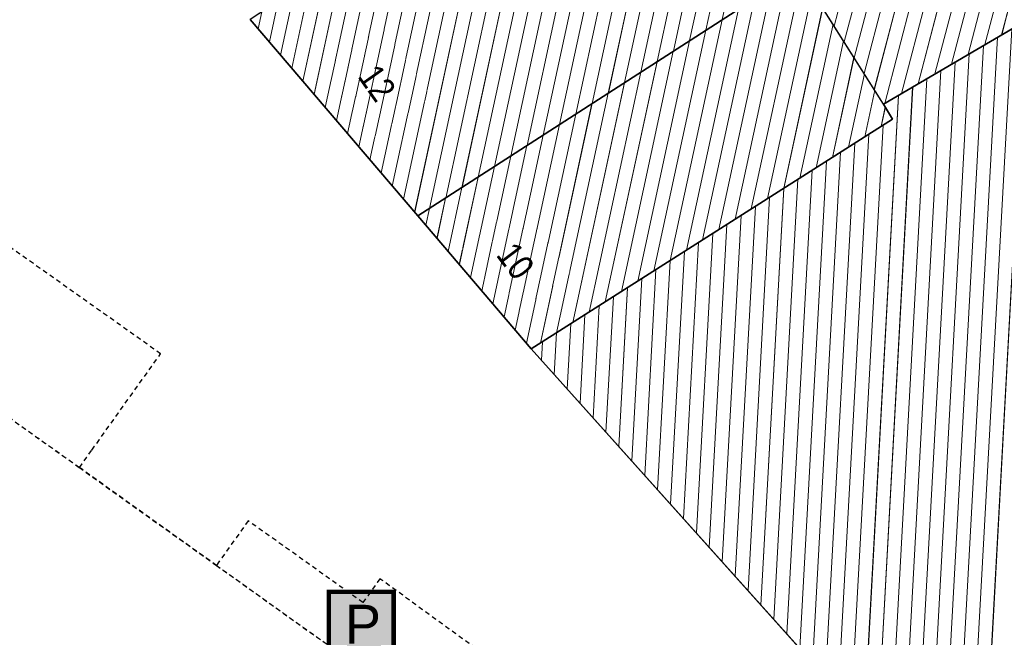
# Model space of a CAD drawing. Header units: millimetres. Extents: x 32365810 to 32368499, y 5620272 to 5622478.
# Tile 95 of 249: x 32366587 to 32366614, y 5620766 to 5620783. Entities that reach past the tile are written whole.
import ezdxf

# ---------------------------------------------------------------- set-up
doc = ezdxf.new("R2010")
doc.units = ezdxf.units.MM
for name, pattern in [('1600.1047', [0]), ('1600.2028', [0]), ('1600.2032', [0.25, 0.125, 0, 0, -0.125]), ('1600.2505', [0]), ('1600.2512', [0.25, 0.125, 0, 0, -0.125])]:
    doc.linetypes.add(name, pattern=pattern)
doc.layers.get('0').update_dxf_attribs({"color": 1, "linetype": 'CONTINUOUS'})
doc.layers.add('_K_Flurstücke_Grenzpunkte', color=251, linetype='CONTINUOUS', lineweight=50)
for name, color, linetype in [('_K_Gebäude', 251, 'CONTINUOUS'), ('_K_Lagebezeichnungen', 251, 'CONTINUOUS'), ('Ebene 32', 7, 'CONTINUOUS')]:
    doc.layers.add(name, color=color, linetype=linetype)
for name, color, linetype, transparency in [('Flurstücke_Grenzpunkte', 11, 'CONTINUOUS', 0.75), ('Gebäude', 31, 'CONTINUOUS', 0.75), ('Lagebezeichnungen', 12, 'CONTINUOUS', 0.75)]:
    doc.layers.add(name, color=color, linetype=linetype, transparency=transparency)
doc.styles.add('Arial', font='arial.ttf')
doc.styles.add('Hausnummern NRW', font='arial.ttf', dxfattribs={"width": 0.85})

# ---------------------------------------------------------------- blocks, each defined once
blk = doc.blocks.new('O1073')
at = {"layer": 'Flurstücke_Grenzpunkte', "color": 7, "linetype": '1600.2028', "lineweight": 35}
for p, q in [((32366111.014, 5622138.591), (32366120.438, 5622144.119)), ((32366093.656, 5622140.909), (32366098.251, 5622135.522)), ((32366111.258, 5622138.177), (32366111.014, 5622138.591)), ((32366101.359, 5622131.88), (32366111.258, 5622138.177)), ((32366098.251, 5622135.522), (32366101.359, 5622131.88))]:
    blk.add_line(p, q, dxfattribs=at)
blk = doc.blocks.new('O1226')
at = {"layer": 'Flurstücke_Grenzpunkte', "color": 7, "linetype": '1600.2028', "lineweight": 35}
for p, q in [((32366111.014, 5622138.591), (32366120.438, 5622144.119)), ((32366111.258, 5622138.177), (32366111.014, 5622138.591)), ((32366101.359, 5622131.88), (32366111.258, 5622138.177)), ((32366101.359, 5622131.88), (32366122.833, 5622107.919))]:
    blk.add_line(p, q, dxfattribs=at)
blk = doc.blocks.new('O1938')
at = {"layer": 'Flurstücke_Grenzpunkte', "color": 7, "linetype": '1600.2028', "lineweight": 35}
for p, q in [((32366093.656, 5622140.909), (32366098.251, 5622135.522)), ((32366098.251, 5622135.522), (32366101.359, 5622131.88)), ((32366101.359, 5622131.88), (32366122.833, 5622107.919))]:
    blk.add_line(p, q, dxfattribs=at)
blk = doc.blocks.new('O2387')
at = {"layer": 'Gebäude', "color": 7, "linetype": '1600.2505', "lineweight": 18}
for p, q in [((32366108.69, 5622142.26), (32366117.838, 5622148.165)), ((32366117.838, 5622148.165), (32366118.622, 5622146.946)), ((32366120.438, 5622144.119), (32366118.622, 5622146.946)), ((32366111.014, 5622138.591), (32366120.438, 5622144.119)), ((32366108.69, 5622142.26), (32366111.014, 5622138.591))]:
    blk.add_line(p, q, dxfattribs=at)
at = {"layer": 'Ebene 32', "color": 7, "lineweight": 18, "insert": (32366114.141, 5622142.965), "char_height": 0.7, "attachment_point": 8, "line_spacing_factor": 0.69, "style": 'Hausnummern NRW', "bg_fill": 2}
blk.add_mtext('(1)', dxfattribs=at)
blk = doc.blocks.new('O2635')
at = {"layer": 'Gebäude', "color": 7, "linetype": '1600.2505', "lineweight": 18}
for p, q in [((32366111.014, 5622138.591), (32366120.438, 5622144.119)), ((32366111.014, 5622138.591), (32366111.258, 5622138.177)), ((32366111.258, 5622138.177), (32366101.359, 5622131.88)), ((32366101.359, 5622131.88), (32366122.833, 5622107.919))]:
    blk.add_line(p, q, dxfattribs=at)
blk = doc.blocks.new('O2804')
at = {"layer": 'Gebäude', "color": 7, "linetype": '1600.2505', "lineweight": 18}
for p, q in [((32366103.127, 5622147.119), (32366104.806, 5622148.219)), ((32366104.882, 5622148.268), (32366104.806, 5622148.219)), ((32366108.153, 5622143.108), (32366104.882, 5622148.268)), ((32366103.127, 5622147.119), (32366093.656, 5622140.909)), ((32366108.153, 5622143.108), (32366108.69, 5622142.26)), ((32366098.251, 5622135.522), (32366108.69, 5622142.26)), ((32366093.656, 5622140.909), (32366098.251, 5622135.522))]:
    blk.add_line(p, q, dxfattribs=at)
at = {"layer": 'Lagebezeichnungen', "color": 7, "lineweight": 18, "insert": (32366097.135, 5622139.169), "char_height": 0.7, "attachment_point": 5, "rotation": 305.1808, "line_spacing_factor": 0.69, "style": 'Hausnummern NRW', "bg_fill": 2}
blk.add_mtext('12', dxfattribs=at)
blk = doc.blocks.new('O2963')
at = {"layer": 'Gebäude', "color": 7, "linetype": '1600.2505', "lineweight": 18}
for p, q in [((32366098.251, 5622135.522), (32366108.69, 5622142.26)), ((32366108.69, 5622142.26), (32366111.014, 5622138.591)), ((32366111.014, 5622138.591), (32366111.258, 5622138.177)), ((32366111.258, 5622138.177), (32366101.359, 5622131.88)), ((32366098.251, 5622135.522), (32366101.359, 5622131.88))]:
    blk.add_line(p, q, dxfattribs=at)
at = {"layer": 'Lagebezeichnungen', "color": 7, "lineweight": 18, "insert": (32366100.927, 5622134.289), "char_height": 0.7, "attachment_point": 5, "rotation": 307.1654, "line_spacing_factor": 0.69, "style": 'Hausnummern NRW', "bg_fill": 2}
blk.add_mtext('10', dxfattribs=at)
blk = doc.blocks.new('Tiefgarage')
at = {"true_color": 0xffffff}
blk.add_hatch(color=7, dxfattribs=at).paths.add_polyline_path([(-0.38168, -0.290077), (-0.38168, 0.473282), (0.38168, 0.473282), (0.38168, -0.290077), (0, -0.473282)], flags=0)
at = {"color": 7, "const_width": 0.053435}
blk.add_lwpolyline([(-0.38168, -0.290077), (-0.38168, 0.473282), (0.38168, 0.473282), (0.38168, -0.290077), (0, -0.473282)], close=True, dxfattribs=at)
at = {"color": 7, "insert": (-0.19429, -0.137404), "char_height": 0.458016, "attachment_point": 7, "line_spacing_factor": 0.69, "style": 'Arial'}
blk.add_mtext('P', dxfattribs=at)
blk = doc.blocks.new('O100')
at = {"layer": 'Gebäude', "color": 7, "linetype": '1600.2512', "lineweight": 18}
for p, q in [((32366075.491, 5622142.889), (32366073.365, 5622139.91)), ((32366084.085, 5622136.787), (32366075.491, 5622142.889)), ((32366073.365, 5622139.91), (32366073.302, 5622139.82)), ((32366088.977, 5622128.625), (32366073.302, 5622139.82)), ((32366085.141, 5622138.28), (32366084.085, 5622136.787)), ((32366086.788, 5622137.113), (32366085.141, 5622138.28)), ((32366085.732, 5622135.621), (32366086.788, 5622137.113)), ((32366091.202, 5622131.745), (32366085.732, 5622135.621)), ((32366089.32, 5622129.107), (32366091.202, 5622131.745)), ((32366088.977, 5622128.625), (32366089.32, 5622129.107))]:
    blk.add_line(p, q, dxfattribs=at)
at = {"layer": 'Gebäude', "color": 142, "lineweight": 18, "true_color": 0x12adde, "xscale": 2.325, "yscale": 2.325, "zscale": 2.325}
blk.add_blockref('Tiefgarage', (32366084.223, 5622134.351), dxfattribs=at)
blk = doc.blocks.new('O142')
at = {"layer": 'Gebäude', "color": 7, "linetype": '1600.2512', "lineweight": 18}
for p, q in [((32366093.602, 5622127.167), (32366092.8, 5622126.044)), ((32366096.744, 5622124.924), (32366093.602, 5622127.167)), ((32366092.8, 5622126.044), (32366092.73, 5622125.946)), ((32366103.07, 5622118.565), (32366092.73, 5622125.946)), ((32366097.21, 5622125.578), (32366096.744, 5622124.924)), ((32366100.749, 5622123.011), (32366097.21, 5622125.578)), ((32366103.766, 5622119.54), (32366100.749, 5622123.011)), ((32366103.151, 5622118.679), (32366103.766, 5622119.54)), ((32366103.07, 5622118.565), (32366103.151, 5622118.679))]:
    blk.add_line(p, q, dxfattribs=at)
at = {"layer": 'Gebäude', "color": 142, "lineweight": 18, "true_color": 0x12adde, "xscale": 2.325, "yscale": 2.325, "zscale": 2.325}
blk.add_blockref('Tiefgarage', (32366096.7, 5622124.12), dxfattribs=at)
blk = doc.blocks.new('*X1153')
at = {"color": 253, "linetype": '1600.1047', "lineweight": 18, "true_color": 0xb2b2b2}
for p, q in [((32366116.077292, 5622141.561063), (32366117.789969, 5622148.133996)), ((32366115.619854, 5622141.292736), (32366117.32409, 5622147.833273)), ((32366116.53473, 5622141.829391), (32366118.085355, 5622147.7804)), ((32366115.162416, 5622141.024409), (32366116.858211, 5622147.53255)), ((32366116.992167, 5622142.097718), (32366118.361144, 5622147.351591)), ((32366114.704978, 5622140.756081), (32366116.392332, 5622147.231827)), ((32366114.24754, 5622140.487754), (32366115.926453, 5622146.931103)), ((32366117.449605, 5622142.366045), (32366118.636927, 5622146.922762)), ((32366113.790102, 5622140.219427), (32366115.460574, 5622146.63038)), ((32366113.332664, 5622139.951099), (32366114.994694, 5622146.329657)), ((32366117.907043, 5622142.634373), (32366118.91262, 5622146.493586)), ((32366112.875227, 5622139.682772), (32366114.528815, 5622146.028934)), ((32366118.364481, 5622142.9027), (32366119.188313, 5622146.064411)), ((32366112.417789, 5622139.414445), (32366114.062936, 5622145.72821)), ((32366111.960351, 5622139.146117), (32366113.597057, 5622145.427487)), ((32366118.821919, 5622143.171027), (32366119.464006, 5622145.635235)), ((32366119.279357, 5622143.439354), (32366119.739698, 5622145.206059)), ((32366111.502913, 5622138.87779), (32366113.131178, 5622145.126764)), ((32366111.045475, 5622138.609463), (32366112.665299, 5622144.826041)), ((32366119.736795, 5622143.707682), (32366120.015391, 5622144.776883)), ((32366110.758321, 5622138.994652), (32366112.19942, 5622144.525317)), ((32366120.194233, 5622143.976009), (32366120.291084, 5622144.347707)), ((32366110.483749, 5622139.42813), (32366111.73354, 5622144.224594)), ((32366110.209177, 5622139.861609), (32366111.267661, 5622143.923871)), ((32366109.934605, 5622140.295087), (32366110.801782, 5622143.623148)), ((32366109.660034, 5622140.728565), (32366110.335903, 5622143.322424)), ((32366109.385462, 5622141.162044), (32366109.870024, 5622143.021701)), ((32366109.11089, 5622141.595522), (32366109.404145, 5622142.720978)), ((32366108.836318, 5622142.029001), (32366108.938266, 5622142.420255))]:
    blk.add_line(p, q, dxfattribs=at)
blk = doc.blocks.new('*X1224')
at = {"color": 253, "linetype": '1600.1047', "lineweight": 18, "true_color": 0xb2b2b2}
for p, q in [((32366113.668579, 5622118.144794), (32366114.912899, 5622140.878045)), ((32366113.314634, 5622118.53973), (32366114.524879, 5622140.650438)), ((32366112.96069, 5622118.934666), (32366114.13686, 5622140.42283)), ((32366112.606746, 5622119.329602), (32366113.74884, 5622140.195223)), ((32366112.252802, 5622119.724538), (32366113.360821, 5622139.967615)), ((32366111.544913, 5622120.514411), (32366112.584781, 5622139.512401)), ((32366111.898857, 5622120.119475), (32366112.972801, 5622139.740008)), ((32366111.190969, 5622120.909347), (32366112.196762, 5622139.284793)), ((32366110.837025, 5622121.304283), (32366111.808742, 5622139.057186)), ((32366110.48308, 5622121.699219), (32366111.420723, 5622138.829578)), ((32366111.030564, 5622138.562895), (32366111.032703, 5622138.601971)), ((32366110.129136, 5622122.094155), (32366111.000475, 5622138.013182)), ((32366109.775192, 5622122.489091), (32366110.611366, 5622137.76566)), ((32366109.421248, 5622122.884027), (32366110.222256, 5622137.518137)), ((32366109.067304, 5622123.278963), (32366109.833146, 5622137.270615)), ((32366108.713359, 5622123.673899), (32366109.444037, 5622137.023093)), ((32366108.005471, 5622124.463772), (32366108.665817, 5622136.528048)), ((32366108.359415, 5622124.068835), (32366109.054927, 5622136.775571)), ((32366107.651527, 5622124.858708), (32366108.276708, 5622136.280526)), ((32366107.297582, 5622125.253644), (32366107.887598, 5622136.033004)), ((32366106.943638, 5622125.64858), (32366107.498489, 5622135.785481)), ((32366106.589694, 5622126.043516), (32366107.109379, 5622135.537959)), ((32366106.23575, 5622126.438452), (32366106.720269, 5622135.290437)), ((32366105.881806, 5622126.833388), (32366106.33116, 5622135.042914)), ((32366105.527861, 5622127.228324), (32366105.94205, 5622134.795392)), ((32366105.173917, 5622127.62326), (32366105.55294, 5622134.54787)), ((32366104.819973, 5622128.018196), (32366105.163831, 5622134.300347)), ((32366104.466029, 5622128.413132), (32366104.774721, 5622134.052825)), ((32366103.75814, 5622129.203005), (32366103.996502, 5622133.55778)), ((32366104.112084, 5622128.808069), (32366104.385611, 5622133.805303)), ((32366103.404196, 5622129.597941), (32366103.607392, 5622133.310258)), ((32366103.050252, 5622129.992877), (32366103.218283, 5622133.062736)), ((32366102.696307, 5622130.387813), (32366102.829173, 5622132.815214)), ((32366102.342363, 5622130.782749), (32366102.440063, 5622132.567691)), ((32366101.988419, 5622131.177685), (32366102.050954, 5622132.320169)), ((32366101.634475, 5622131.572621), (32366101.661844, 5622132.072647))]:
    blk.add_line(p, q, dxfattribs=at)
blk = doc.blocks.new('*X1274')
at = {"color": 253, "linetype": '1600.1047', "lineweight": 18, "true_color": 0xb2b2b2}
for p, q in [((32366102.578425, 5622138.315198), (32366104.696904, 5622148.147526)), ((32366102.132853, 5622138.027597), (32366104.250249, 5622147.854899)), ((32366103.023997, 5622138.602798), (32366105.049527, 5622148.003726)), ((32366101.68728, 5622137.739996), (32366103.803594, 5622147.562272)), ((32366103.46957, 5622138.890399), (32366105.335824, 5622147.552094)), ((32366101.241708, 5622137.452395), (32366103.356939, 5622147.269645)), ((32366103.915142, 5622139.178), (32366105.62212, 5622147.100461)), ((32366100.796136, 5622137.164794), (32366102.910255, 5622146.976883)), ((32366100.350563, 5622136.877193), (32366102.46354, 5622146.683978)), ((32366104.360714, 5622139.465601), (32366105.908417, 5622146.648828)), ((32366099.904991, 5622136.589592), (32366102.016824, 5622146.391074)), ((32366099.459419, 5622136.301991), (32366101.570109, 5622146.098169)), ((32366104.806286, 5622139.753202), (32366106.194713, 5622146.197196)), ((32366099.013847, 5622136.01439), (32366101.123394, 5622145.805264)), ((32366105.251859, 5622140.040803), (32366106.48101, 5622145.745563)), ((32366098.568274, 5622135.726789), (32366100.676679, 5622145.51236)), ((32366098.162819, 5622135.62538), (32366100.229964, 5622145.219455)), ((32366105.697431, 5622140.328404), (32366106.767306, 5622145.293931)), ((32366097.856571, 5622135.984413), (32366099.783249, 5622144.92655)), ((32366097.550323, 5622136.343447), (32366099.336534, 5622144.633645)), ((32366106.143003, 5622140.616005), (32366107.053603, 5622144.842298)), ((32366106.588576, 5622140.903606), (32366107.3399, 5622144.390665)), ((32366097.244075, 5622136.70248), (32366098.889819, 5622144.340741)), ((32366096.937827, 5622137.061513), (32366098.443104, 5622144.047836)), ((32366107.034148, 5622141.191207), (32366107.626196, 5622143.939033)), ((32366096.631579, 5622137.420547), (32366097.996389, 5622143.754931)), ((32366096.325331, 5622137.77958), (32366097.549674, 5622143.462027)), ((32366107.47972, 5622141.478808), (32366107.912493, 5622143.4874)), ((32366096.019082, 5622138.138614), (32366097.102959, 5622143.169122)), ((32366107.925293, 5622141.766409), (32366108.198777, 5622143.035711)), ((32366095.712834, 5622138.497647), (32366096.656244, 5622142.876217)), ((32366095.406586, 5622138.85668), (32366096.209529, 5622142.583313)), ((32366108.370865, 5622142.05401), (32366108.484998, 5622142.583727)), ((32366095.100338, 5622139.215714), (32366095.762814, 5622142.290408)), ((32366094.79409, 5622139.574747), (32366095.316099, 5622141.997503)), ((32366094.487842, 5622139.93378), (32366094.869384, 5622141.704598)), ((32366094.181594, 5622140.292814), (32366094.422669, 5622141.411694)), ((32366093.875346, 5622140.651847), (32366093.975954, 5622141.118789))]:
    blk.add_line(p, q, dxfattribs=at)
blk = doc.blocks.new('*X1320')
at = {"color": 253, "linetype": '1600.1047', "lineweight": 18, "true_color": 0xb2b2b2}
for p, q in [((32366106.942475, 5622135.431787), (32366108.369051, 5622142.052839)), ((32366107.387009, 5622135.714566), (32366108.770059, 5622142.133607)), ((32366106.497942, 5622135.149009), (32366107.923479, 5622141.765238)), ((32366107.831542, 5622135.997345), (32366109.056298, 5622141.681709)), ((32366106.053409, 5622134.86623), (32366107.477907, 5622141.477637)), ((32366105.608875, 5622134.583451), (32366107.032334, 5622141.190036)), ((32366108.276075, 5622136.280123), (32366109.342538, 5622141.22981)), ((32366105.164342, 5622134.300673), (32366106.586762, 5622140.902435)), ((32366104.719809, 5622134.017894), (32366106.14119, 5622140.614834)), ((32366108.720608, 5622136.562902), (32366109.628777, 5622140.777912)), ((32366104.275276, 5622133.735115), (32366105.695617, 5622140.327233)), ((32366109.165142, 5622136.845681), (32366109.915016, 5622140.326013)), ((32366103.830742, 5622133.452337), (32366105.250045, 5622140.039633)), ((32366109.609675, 5622137.12846), (32366110.201256, 5622139.874115)), ((32366103.386209, 5622133.169558), (32366104.804473, 5622139.752032)), ((32366102.941676, 5622132.886779), (32366104.358901, 5622139.464431)), ((32366110.054208, 5622137.411238), (32366110.487495, 5622139.422216)), ((32366102.497142, 5622132.604001), (32366103.913328, 5622139.17683)), ((32366110.498742, 5622137.694017), (32366110.773734, 5622138.970318)), ((32366102.052609, 5622132.321222), (32366103.467756, 5622138.889229)), ((32366101.608076, 5622132.038443), (32366103.022184, 5622138.601628)), ((32366110.943275, 5622137.976796), (32366111.059118, 5622138.514448)), ((32366101.224333, 5622132.037805), (32366102.576611, 5622138.314027)), ((32366100.918056, 5622132.396705), (32366102.131039, 5622138.026426)), ((32366100.611779, 5622132.755605), (32366101.685467, 5622137.738825)), ((32366100.305502, 5622133.114504), (32366101.239894, 5622137.451224)), ((32366099.999225, 5622133.473404), (32366100.794322, 5622137.163623)), ((32366099.692948, 5622133.832304), (32366100.34875, 5622136.876022)), ((32366099.386672, 5622134.191203), (32366099.903178, 5622136.588421)), ((32366099.080395, 5622134.550103), (32366099.457605, 5622136.30082)), ((32366098.774118, 5622134.909003), (32366099.012033, 5622136.013219)), ((32366098.467841, 5622135.267903), (32366098.566461, 5622135.725619))]:
    blk.add_line(p, q, dxfattribs=at)

msp = doc.modelspace()

# ---------------------------------------------------------------- linework, layer by layer
at = {"layer": '_K_Flurstücke_Grenzpunkte', "linetype": '1600.2028', "lineweight": 35}
for p, q in [((32366610.839, 5620780.845), (32366620.263, 5620786.373)), ((32366610.839, 5620780.845), (32366620.263, 5620786.373)), ((32366593.481, 5620783.163), (32366598.076, 5620777.776)), ((32366593.481, 5620783.163), (32366598.076, 5620777.776)), ((32366611.083, 5620780.431), (32366610.839, 5620780.845)), ((32366611.083, 5620780.431), (32366610.839, 5620780.845)), ((32366601.184, 5620774.134), (32366611.083, 5620780.431)), ((32366601.184, 5620774.134), (32366611.083, 5620780.431)), ((32366598.076, 5620777.776), (32366601.184, 5620774.134)), ((32366598.076, 5620777.776), (32366601.184, 5620774.134)), ((32366601.184, 5620774.134), (32366622.658, 5620750.173)), ((32366601.184, 5620774.134), (32366622.658, 5620750.173))]:
    msp.add_line(p, q, dxfattribs=at)
at = {"layer": '_K_Gebäude', "linetype": '1600.1047', "lineweight": 18}
for p, q in [((32366602.404, 5620780.569), (32366604.522, 5620790.401)), ((32366602.849, 5620780.856), (32366604.875, 5620790.257)), ((32366601.958, 5620780.281), (32366604.076, 5620790.109)), ((32366601.513, 5620779.994), (32366603.629, 5620789.816)), ((32366603.295, 5620781.144), (32366605.161, 5620789.806)), ((32366601.067, 5620779.706), (32366603.182, 5620789.523)), ((32366600.622, 5620779.418), (32366602.736, 5620789.231)), ((32366603.741, 5620781.432), (32366605.448, 5620789.354)), ((32366614.073, 5620782.741), (32366615.752, 5620789.185)), ((32366600.176, 5620779.131), (32366602.289, 5620788.938)), ((32366604.186, 5620781.719), (32366605.734, 5620788.902)), ((32366613.616, 5620782.473), (32366615.286, 5620788.884)), ((32366599.73, 5620778.843), (32366601.842, 5620788.645)), ((32366599.285, 5620778.556), (32366601.396, 5620788.352)), ((32366604.632, 5620782.007), (32366606.02, 5620788.451)), ((32366613.158, 5620782.205), (32366614.82, 5620788.583)), ((32366598.839, 5620778.268), (32366600.949, 5620788.059)), ((32366612.701, 5620781.936), (32366614.354, 5620788.283)), ((32366605.077, 5620782.294), (32366606.306, 5620787.999)), ((32366612.243, 5620781.668), (32366613.888, 5620787.982)), ((32366598.394, 5620777.98), (32366600.502, 5620787.766)), ((32366605.523, 5620782.582), (32366606.593, 5620787.548)), ((32366611.786, 5620781.4), (32366613.422, 5620787.681)), ((32366597.988, 5620777.879), (32366600.055, 5620787.473)), ((32366611.328, 5620781.131), (32366612.957, 5620787.38)), ((32366597.682, 5620778.238), (32366599.609, 5620787.18)), ((32366605.968, 5620782.87), (32366606.879, 5620787.096)), ((32366610.871, 5620780.863), (32366612.491, 5620787.08)), ((32366597.376, 5620778.597), (32366599.162, 5620786.887)), ((32366610.584, 5620781.248), (32366612.025, 5620786.779)), ((32366597.07, 5620778.956), (32366598.715, 5620786.594)), ((32366610.309, 5620781.682), (32366611.559, 5620786.478)), ((32366596.763, 5620779.315), (32366598.269, 5620786.301)), ((32366610.035, 5620782.115), (32366611.093, 5620786.178)), ((32366596.457, 5620779.674), (32366597.822, 5620786.009)), ((32366596.151, 5620780.033), (32366597.375, 5620785.716)), ((32366609.76, 5620782.549), (32366610.627, 5620785.877)), ((32366595.845, 5620780.392), (32366596.928, 5620785.423)), ((32366609.485, 5620782.982), (32366610.161, 5620785.576)), ((32366595.538, 5620780.751), (32366596.482, 5620785.13)), ((32366595.232, 5620781.11), (32366596.035, 5620784.837)), ((32366594.926, 5620781.469), (32366595.588, 5620784.544)), ((32366606.768, 5620777.685), (32366608.194, 5620784.306)), ((32366607.212, 5620777.968), (32366608.595, 5620784.387)), ((32366594.62, 5620781.828), (32366595.142, 5620784.251)), ((32366606.323, 5620777.403), (32366607.749, 5620784.019)), ((32366594.313, 5620782.187), (32366594.695, 5620783.958)), ((32366607.657, 5620778.251), (32366608.882, 5620783.935)), ((32366594.007, 5620782.546), (32366594.248, 5620783.665)), ((32366605.879, 5620777.12), (32366607.303, 5620783.731)), ((32366608.102, 5620778.534), (32366609.168, 5620783.483)), ((32366593.701, 5620782.906), (32366593.801, 5620783.372)), ((32366605.434, 5620776.837), (32366606.858, 5620783.444)), ((32366604.99, 5620776.554), (32366606.412, 5620783.156)), ((32366608.546, 5620778.817), (32366609.454, 5620783.032)), ((32366613.494, 5620760.398), (32366614.738, 5620783.132)), ((32366604.545, 5620776.272), (32366605.967, 5620782.868)), ((32366612.786, 5620761.188), (32366613.962, 5620782.676)), ((32366613.14, 5620760.793), (32366614.35, 5620782.904)), ((32366604.101, 5620775.989), (32366605.521, 5620782.581)), ((32366608.991, 5620779.099), (32366609.74, 5620782.58)), ((32366612.432, 5620761.583), (32366613.574, 5620782.449)), ((32366603.656, 5620775.706), (32366605.075, 5620782.293)), ((32366609.435, 5620779.382), (32366610.027, 5620782.128)), ((32366612.078, 5620761.978), (32366613.186, 5620782.221)), ((32366603.212, 5620775.423), (32366604.63, 5620782.006)), ((32366611.724, 5620762.373), (32366612.798, 5620781.994)), ((32366602.767, 5620775.14), (32366604.184, 5620781.718)), ((32366609.88, 5620779.665), (32366610.313, 5620781.676)), ((32366611.37, 5620762.768), (32366612.41, 5620781.766)), ((32366602.323, 5620774.858), (32366603.739, 5620781.43)), ((32366611.016, 5620763.163), (32366612.022, 5620781.538)), ((32366601.878, 5620774.575), (32366603.293, 5620781.143)), ((32366610.309, 5620763.953), (32366611.246, 5620781.083)), ((32366610.324, 5620779.948), (32366610.599, 5620781.224)), ((32366610.662, 5620763.558), (32366611.634, 5620781.311)), ((32366601.434, 5620774.292), (32366602.848, 5620780.855)), ((32366610.856, 5620780.817), (32366610.858, 5620780.856)), ((32366601.05, 5620774.291), (32366602.402, 5620780.568)), ((32366610.769, 5620780.23), (32366610.885, 5620780.768)), ((32366600.743, 5620774.65), (32366601.956, 5620780.28)), ((32366609.955, 5620764.348), (32366610.826, 5620780.267)), ((32366600.437, 5620775.009), (32366601.511, 5620779.992)), ((32366609.601, 5620764.743), (32366610.437, 5620780.019)), ((32366600.131, 5620775.368), (32366601.065, 5620779.705)), ((32366609.247, 5620765.138), (32366610.048, 5620779.772)), ((32366608.893, 5620765.533), (32366609.659, 5620779.524)), ((32366599.825, 5620775.727), (32366600.62, 5620779.417)), ((32366608.539, 5620765.928), (32366609.269, 5620779.277)), ((32366599.518, 5620776.086), (32366600.174, 5620779.13)), ((32366608.185, 5620766.322), (32366608.88, 5620779.029)), ((32366599.212, 5620776.445), (32366599.729, 5620778.842)), ((32366607.831, 5620766.717), (32366608.491, 5620778.782)), ((32366598.906, 5620776.804), (32366599.283, 5620778.554)), ((32366607.477, 5620767.112), (32366608.102, 5620778.534)), ((32366598.6, 5620777.163), (32366598.837, 5620778.267)), ((32366607.123, 5620767.507), (32366607.713, 5620778.287)), ((32366598.293, 5620777.522), (32366598.392, 5620777.979)), ((32366606.769, 5620767.902), (32366607.324, 5620778.039)), ((32366606.061, 5620768.692), (32366606.546, 5620777.544)), ((32366606.415, 5620768.297), (32366606.935, 5620777.792)), ((32366605.707, 5620769.087), (32366606.157, 5620777.297)), ((32366605.353, 5620769.482), (32366605.767, 5620777.049)), ((32366604.999, 5620769.877), (32366605.378, 5620776.802)), ((32366604.645, 5620770.272), (32366604.989, 5620776.554)), ((32366604.291, 5620770.667), (32366604.6, 5620776.306)), ((32366603.938, 5620771.062), (32366604.211, 5620776.059)), ((32366603.584, 5620771.457), (32366603.822, 5620775.811)), ((32366603.23, 5620771.852), (32366603.433, 5620775.564)), ((32366602.876, 5620772.247), (32366603.044, 5620775.316)), ((32366602.522, 5620772.641), (32366602.655, 5620775.069)), ((32366601.814, 5620773.431), (32366601.876, 5620774.574)), ((32366602.168, 5620773.036), (32366602.265, 5620774.821)), ((32366601.46, 5620773.826), (32366601.487, 5620774.326))]:
    msp.add_line(p, q, dxfattribs=at)
at = {"layer": '_K_Gebäude', "linetype": '1600.2505', "lineweight": 18}
msp.add_lwpolyline([(32366610.839, 5620780.845), (32366620.263, 5620786.373), (32366618.447, 5620789.2), (32366617.663, 5620790.419), (32366608.515, 5620784.514)], close=True, dxfattribs=at)
at = {"layer": '_K_Gebäude', "linetype": '1600.2512', "lineweight": 18}
for points in [[(32366588.802, 5620770.879), (32366589.145, 5620771.361), (32366591.027, 5620773.999), (32366585.557, 5620777.875), (32366586.613, 5620779.367), (32366584.966, 5620780.534), (32366583.91, 5620779.041), (32366575.316, 5620785.143), (32366573.19, 5620782.164), (32366573.127, 5620782.074)], [(32366602.895, 5620760.819), (32366602.976, 5620760.933), (32366603.591, 5620761.794), (32366600.574, 5620765.265), (32366597.035, 5620767.832), (32366596.569, 5620767.178), (32366593.427, 5620769.421), (32366592.625, 5620768.298), (32366592.555, 5620768.2)]]:
    msp.add_lwpolyline(points, dxfattribs=at)

# ---------------------------------------------------------------- next in the draw order: texts
at = {"layer": '_K_Lagebezeichnungen', "lineweight": 18, "char_height": 1, "attachment_point": 5, "line_spacing_factor": 0.69, "style": 'Hausnummern NRW', "bg_fill": 2}
for s, insert, rotation in [('12', (32366596.96, 5620781.423), 305.1808), ('10', (32366600.752, 5620776.543), 307.1653)]:
    msp.add_mtext(s, dxfattribs=dict(at, insert=insert, rotation=rotation))

# ---------------------------------------------------------------- next in the draw order: linework, layer by layer
at = {"layer": '_K_Gebäude', "linetype": '1600.2505', "lineweight": -2}
for points in [[(32366611.083, 5620780.431), (32366601.184, 5620774.134), (32366622.658, 5620750.173), (32366634.188, 5620758.42), (32366637.59, 5620760.24), (32366644.442, 5620763.67), (32366646.889, 5620764.896), (32366658.354, 5620771.862), (32366658.289, 5620771.938), (32366651.381, 5620780), (32366651.8, 5620780.358), (32366636.253, 5620798.527), (32366626.738, 5620794.33), (32366626.632, 5620794.567), (32366618.447, 5620789.2), (32366620.263, 5620786.373), (32366610.839, 5620780.845)], [(32366593.481, 5620783.163), (32366598.076, 5620777.776), (32366608.515, 5620784.514), (32366607.978, 5620785.362), (32366604.707, 5620790.522), (32366604.631, 5620790.473), (32366602.952, 5620789.373)], [(32366598.076, 5620777.776), (32366601.184, 5620774.134), (32366611.083, 5620780.431), (32366610.839, 5620780.845), (32366608.515, 5620784.514)]]:
    msp.add_lwpolyline(points, close=True, dxfattribs=at)
at = {"layer": '_K_Gebäude', "linetype": '1600.2032', "lineweight": -2}
for points in [[(32366537.571, 5620786.342), (32366563.441, 5620788.986), (32366573.127, 5620782.074), (32366588.802, 5620770.879), (32366592.555, 5620768.2), (32366602.895, 5620760.819)], [(32366600.574, 5620765.265), (32366597.035, 5620767.832), (32366596.569, 5620767.178), (32366593.427, 5620769.421), (32366592.625, 5620768.298), (32366592.555, 5620768.2), (32366588.802, 5620770.879), (32366589.145, 5620771.361), (32366591.027, 5620773.999), (32366585.557, 5620777.875), (32366586.613, 5620779.367), (32366584.966, 5620780.534), (32366583.91, 5620779.041), (32366575.316, 5620785.143), (32366573.19, 5620782.164), (32366573.127, 5620782.074), (32366563.441, 5620788.986), (32366537.571, 5620786.342)]]:
    msp.add_lwpolyline(points, dxfattribs=at)

# ---------------------------------------------------------------- next in the draw order: block references
at = {"layer": 'Flurstücke_Grenzpunkte', "color": 7, "true_color": 0xffffff}
msp.add_blockref('O1073', (499.825, -1357.746), dxfattribs=at)

# ---------------------------------------------------------------- next in the draw order: block references
msp.add_blockref('O1226', (499.825, -1357.746), dxfattribs=at)

# ---------------------------------------------------------------- next in the draw order: block references
msp.add_blockref('O1938', (499.825, -1357.746), dxfattribs=at)

# ---------------------------------------------------------------- next in the draw order: linework, layer by layer
at = {"layer": 'Gebäude', "color": 7, "linetype": '1600.2032', "lineweight": 18}
for p, q in [((32366591.027, 5620773.999), (32366585.557, 5620777.875)), ((32366589.145, 5620771.361), (32366591.027, 5620773.999)), ((32366588.802, 5620770.879), (32366589.145, 5620771.361)), ((32366592.555, 5620768.2), (32366588.802, 5620770.879)), ((32366593.427, 5620769.421), (32366592.625, 5620768.298)), ((32366596.569, 5620767.178), (32366593.427, 5620769.421)), ((32366592.625, 5620768.298), (32366592.555, 5620768.2)), ((32366597.035, 5620767.832), (32366596.569, 5620767.178)), ((32366600.574, 5620765.265), (32366597.035, 5620767.832))]:
    msp.add_line(p, q, dxfattribs=at)
at = {"layer": 'Gebäude', "color": 7, "linetype": '1600.2512', "lineweight": 18}
msp.add_line((32366592.555, 5620768.2), (32366588.802, 5620770.879), dxfattribs=at)

# ---------------------------------------------------------------- next in the draw order: block references
at = {"layer": 'Gebäude', "color": 7, "true_color": 0xffffff}
for name in ['O2387', 'O100']:
    msp.add_blockref(name, (499.825, -1357.746), dxfattribs=at)

# ---------------------------------------------------------------- next in the draw order: block references
msp.add_blockref('O2635', (499.825, -1357.746), dxfattribs=at)

# ---------------------------------------------------------------- next in the draw order: block references
for name in ['O2804', 'O142']:
    msp.add_blockref(name, (499.825, -1357.746), dxfattribs=at)

# ---------------------------------------------------------------- next in the draw order: block references
msp.add_blockref('O2963', (499.825, -1357.746), dxfattribs=at)

# ---------------------------------------------------------------- next in the draw order: block references
for name in ['*X1224', '*X1274', '*X1153', '*X1320']:
    msp.add_blockref(name, (499.825, -1357.746), dxfattribs=at)

doc.saveas('drawing.dxf')
